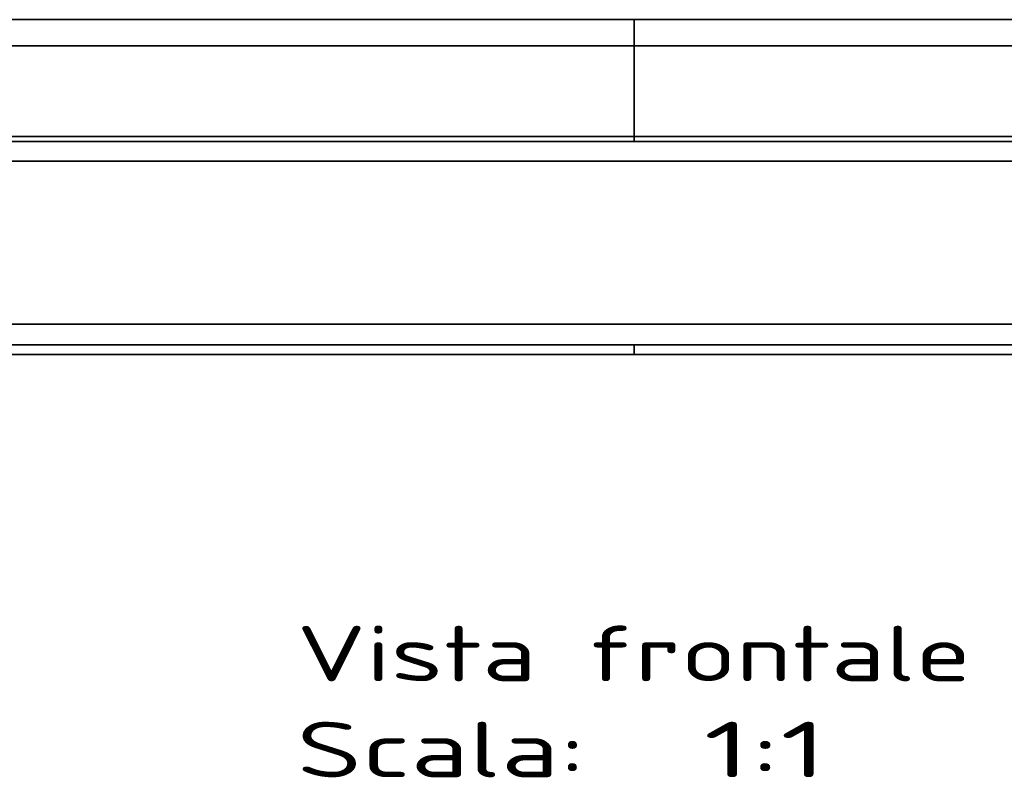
# Model space of a CAD drawing. Extents: x -8 to 2003, y -38 to 1514.
# Tile 6 of 31: x 440 to 688, y -38 to 154. Entities that reach past the tile are written whole.
import ezdxf
from ezdxf.enums import TextEntityAlignment as Align

# ---------------------------------------------------------------- set-up
doc = ezdxf.new("R2010")
doc.units = 0
doc.layers.get('0').update_dxf_attribs({"lineweight": 13})
doc.styles.get("Standard").update_dxf_attribs({"font": 'isocp.shx'})

# ---------------------------------------------------------------- blocks, each defined once
blk = doc.blocks.new('BLOCK57')
at = {"color": 7, "lineweight": 13}
for s, p, p2 in [('Vista frontale', (339.95, -73.02), (509.97, -73.02)), ('Scala:', (339.95, -97.21), (412.82, -97.21)), ('  1:1', (412.82, -97.21), (473.54, -97.21))]:
    blk.add_text(s, height=14, dxfattribs=at).set_placement(p, p2, align=Align.FIT)
blk = doc.blocks.new('BLOCK59')
at = {"color": 7, "lineweight": 35}
for p, q in [((-15.09, 93.71), (425, 93.71)), ((425, 93.71), (-15.09, 93.71)), ((865.09, 93.71), (425, 93.71)), ((865.09, 93.71), (425, 93.71)), ((-15.09, 87.13), (425, 87.13)), ((-15.09, 87.13), (425, 87.13)), ((425, 64.3), (425, 87.13)), ((865.09, 87.13), (425, 87.13)), ((425, 64.3), (425, 87.13)), ((865.09, 87.13), (425, 87.13)), ((-102.47, 63.01), (425, 63.01)), ((-102.47, 63.01), (425, 63.01)), ((425, 64.3), (-15.09, 64.3)), ((-15.09, 64.3), (425, 64.3)), ((425, 64.3), (865.09, 64.3)), ((865.09, 64.3), (425, 64.3)), ((952.47, 63.01), (425, 63.01)), ((952.47, 63.01), (425, 63.01)), ((952.47, 58.07), (-102.47, 58.07)), ((-102.47, 58.07), (952.47, 58.07)), ((-165.16, 16.99), (1015.16, 16.99)), ((1015.16, 16.99), (-165.16, 16.99)), ((425, 11.74), (-165.16, 11.74)), ((425, 11.74), (-165.16, 11.74)), ((425, 11.74), (1015.16, 11.74)), ((425, 11.74), (1015.16, 11.74)), ((-167.88, 9.35), (425, 9.35)), ((1017.88, 9.35), (425, 9.35))]:
    blk.add_line(p, q, dxfattribs=at)
at = {"color": 7, "lineweight": 35, "ltscale": 0.164446}
blk.add_line((425, 87.13), (425, 93.71), dxfattribs=at)
blk.add_line((425, 87.13), (425, 93.71), dxfattribs=at)
at = {"color": 7, "lineweight": 35, "ltscale": 0.032262}
blk.add_line((425, 63.01), (425, 64.3), dxfattribs=at)
blk.add_line((425, 63.01), (425, 64.3), dxfattribs=at)
at = {"color": 7, "lineweight": 35, "ltscale": 0.059663}
blk.add_line((425, 11.74), (425, 9.35), dxfattribs=at)
blk.add_line((425, 11.74), (425, 9.35), dxfattribs=at)

msp = doc.modelspace()

# ---------------------------------------------------------------- block references
at = {"lineweight": 0}
for name in ['BLOCK59', 'BLOCK57']:
    msp.add_blockref(name, (169.5, 59.89), dxfattribs=at)

doc.saveas('drawing.dxf')
